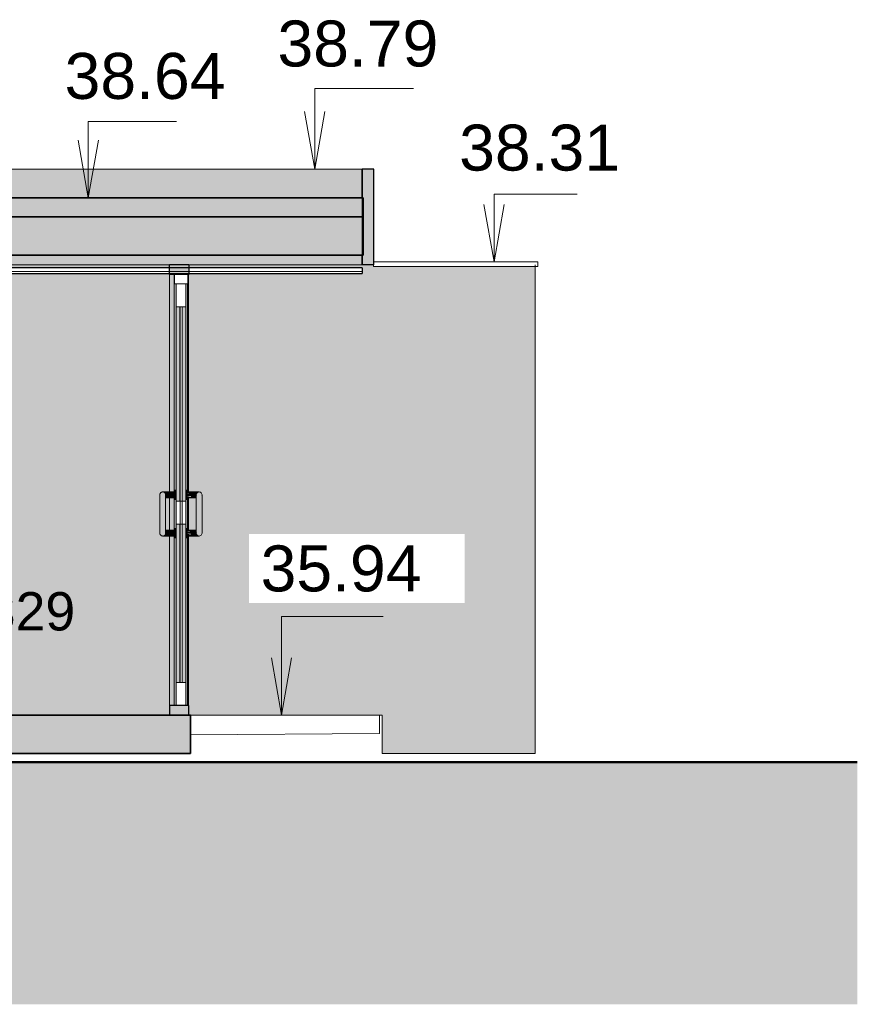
# Model space of a CAD drawing. Header units: millimetres. Extents: x -48837 to 98707, y -908 to 19261.
# Tile 123 of 143: x 3797 to 8165, y -615 to 4522. Entities that reach past the tile are written whole.
import ezdxf

# ---------------------------------------------------------------- set-up
doc = ezdxf.new("R2010")
doc.units = ezdxf.units.MM
for name, color, linetype, lineweight in [('A-AREA-IDEN', 2, 'Continuous', 9), ('A-CLNG', 13, 'Continuous', 9), ('A-DETL-GENF', 92, 'Continuous', 9), ('A-DETL-WIDE', 214, 'Continuous', 50), ('A-DOOR', 31, 'Continuous', 9), ('A-DOOR-FRAM', 31, 'Continuous', 9), ('A-DOOR-GLAZ', 31, 'Continuous', 9), ('A-FLOR', 192, 'Continuous', 9), ('A-FLOR-PATT', 8, 'Continuous', 35), ('A-GENM', 13, 'Continuous', 9), ('A-GLAZ-CWMG', 51, 'Continuous', 9), ('A-WALL', 113, 'Continuous', 9), ('A-WALL-PATT', 111, 'Continuous', 9), ('G-ANNO-DIMS', 111, 'Continuous', 9), ('I-WALL', 2, 'Continuous', 9)]:
    doc.layers.add(name, color=color, linetype=linetype, lineweight=lineweight)
doc.styles.add('Arial', font='arial.ttf', dxfattribs={"height": 240})
doc.styles.add('Arial_1', font='arial.ttf', dxfattribs={"height": 200})

# ---------------------------------------------------------------- blocks, each defined once
blk = doc.blocks.new('Simple vitrée - Simple vitrée-1376274-Coupe 1')
at = {"layer": 'A-DOOR'}
h = blk.add_hatch(color=254, dxfattribs=at)
h.paths.add_polyline_path([(4612.7, 2010.9), (4632.7, 2010.9), (4632.7, 3023.3), (4612.7, 3023.3), (4612.7, 2025)])
h.paths.add_polyline_path([(4662.7, 2010.9), (4662.7, 3023.3), (4643.3, 3023.3), (4643.3, 2010.9)])
for points in [[(4542.7, 1828.3), (4550.2, 1830.3), (4555.7, 1835.8), (4557.2, 1839.4), (4556.3, 1842.7), (4557.5, 1843.1), (4557.7, 1866.7), (4557.5, 2044.3), (4555.8, 2049.9), (4554.2, 2052.7), (4550.2, 2056.3), (4542.7, 2058.3), (4535.2, 2056.3), (4533.8, 2053.7), (4531.9, 2053.7), (4529.3, 2049.1), (4528.1, 2042.4), (4527.8, 1893.3), (4527.9, 1842.3), (4529.3, 1838.5), (4529.7, 1835.8), (4535.2, 1830.3), (4540.8, 1828.5)], [(4564.7, 2043.3), (4582.6, 2043.3), (4582.6, 2058.3), (4556.9, 2057.5), (4555.9, 2056.4), (4552, 2056), (4555.4, 2052.9), (4557.3, 2047.1), (4558.5, 2045.8), (4558.8, 2043.3), (4561, 2043.3)], [(4604.7, 2043.3), (4604.7, 2058.3), (4582.6, 2057.4), (4582.6, 2043.3), (4602.6, 2043.3)], [(4612.6, 2043.3), (4612.7, 2043.3), (4612.6, 2068.3), (4604.6, 2067.5), (4604.7, 2043.3)], [(4670.7, 2043.3), (4670.6, 2068.3), (4662.7, 2067.4), (4662.7, 2043.3)], [(4692.6, 2043.3), (4717.7, 2043.3), (4717.3, 2046.9), (4721.2, 2054), (4721.7, 2055.7), (4722.1, 2056.2), (4722.1, 2057.2), (4705.9, 2057.5), (4702.6, 2058.3), (4692.6, 2057.8), (4692.6, 2045.8)], [(4732.7, 1828.3), (4740.2, 1830.3), (4745.7, 1835.8), (4747.2, 1839.4), (4746.3, 1842.7), (4747.5, 1843.1), (4747.7, 1866.7), (4747.5, 2044.3), (4746.1, 2048.1), (4744.2, 2052.7), (4740.2, 2056.3), (4732.7, 2058.3), (4725.2, 2056.3), (4723.8, 2053.7), (4721.9, 2053.7), (4719.3, 2049.1), (4718.1, 2042.4), (4717.8, 1893.3), (4717.9, 1842.3), (4719.5, 1836.8), (4719.9, 1835.5), (4725.2, 1830.3), (4730.8, 1828.5)], [(4604.6, 2018.3), (4612.6, 2019.2), (4612.7, 2043.3), (4604.7, 2043.3), (4604.6, 2019.2)], [(4670.6, 2018.3), (4670.7, 2043.3), (4662.7, 2043.3), (4662.7, 2018.3)], [(4692.6, 2028.3), (4717.7, 2029.5), (4716.8, 2043.3), (4692.6, 2043.3), (4692.6, 2028.8)], [(4564.7, 1843.3), (4582.6, 1843.3), (4582.6, 1858.3), (4557.7, 1857.1), (4558.8, 1843.3), (4561, 1843.3)], [(4604.7, 1843.3), (4604.7, 1858.3), (4582.6, 1857.4), (4582.6, 1843.3), (4602.6, 1843.3)], [(4612.7, 1843.3), (4612.6, 1868.3), (4604.6, 1867.5), (4604.7, 1843.3)], [(4670.7, 1843.3), (4670.6, 1868.3), (4662.7, 1867.5), (4662.7, 1843.3)], [(4612.6, 1818.3), (4612.6, 1843.3), (4604.7, 1843.3), (4604.6, 1818.3)], [(4612.6, 1785), (4612.6, 1785), (4612.6, 1821.7)], [(4662.7, 1818.3), (4670.6, 1819.2), (4670.7, 1843.3), (4662.7, 1843.3), (4662.7, 1818.3)], [(4692.6, 1828.3), (4718.4, 1829.1), (4719.7, 1830.1), (4723.6, 1830.3), (4719.9, 1833.7), (4718.2, 1839.4), (4716.8, 1840.8), (4716.6, 1843.3), (4692.6, 1843.3), (4692.6, 1828.8)]]:
    blk.add_hatch(color=254, dxfattribs=at).paths.add_polyline_path(points)
h = blk.add_hatch(color=254, dxfattribs=at)
h.paths.add_polyline_path([(4692.6, 2050.8), (4692.6, 2058.3), (4670.7, 2057.3), (4670.7, 2050.8), (4692.6, 2050.8)])
h.paths.add_polyline_path([(4670.7, 2043.3), (4692.6, 2043.3), (4692.6, 2050.8), (4670.7, 2049.8), (4670.7, 2045.8)])
h = blk.add_hatch(color=254, dxfattribs=at)
h.paths.add_polyline_path([(4747.2, 1839.4), (4747.2, 1843), (4746.2, 1842.7), (4746.7, 1841)])
h.paths.add_polyline_path([(4718.1, 2040), (4719, 2047.7), (4718.1, 2040.1)])
h.paths.add_polyline_path([(4747.4, 2042.2), (4747.5, 2044.7), (4747.4, 2042.7)])
h.paths.add_polyline_path([(4723.8, 2053.7), (4723.8, 2055.2), (4722.1, 2053.9)])
h = blk.add_hatch(color=254, dxfattribs=at)
h.paths.add_polyline_path([(4556.9, 1840.4), (4557.2, 1843), (4556.5, 1841.7)])
h.paths.add_polyline_path([(4528.1, 2040), (4529.2, 2048.5), (4528.1, 2040.1)])
h.paths.add_polyline_path([(4557.3, 2040.5), (4557.2, 2047.2), (4557.5, 2044.3), (4557.4, 2043)])
h = blk.add_hatch(color=254, dxfattribs=at)
h.paths.add_polyline_path([(4582.6, 2035.8), (4582.6, 2035.8), (4576.3, 2035.8)])
h.paths.add_polyline_path([(4562.1, 2028.4), (4582.6, 2028.8), (4582.6, 2043.3), (4557.7, 2043.3), (4558, 2039.4), (4557.7, 2036.6), (4557.7, 2028.8), (4563.6, 2028.5)])
h = blk.add_hatch(color=254, dxfattribs=at)
h.paths.add_polyline_path([(4582.6, 2028.3), (4604.7, 2028.8), (4604.7, 2043.3), (4582.6, 2043.3), (4582.6, 2028.4)])
h.paths.add_polyline_path([(4582.6, 2030.3), (4582.6, 2030.3), (4602.6, 2031.9)])
h = blk.add_hatch(color=254, dxfattribs=at)
h.paths.add_polyline_path([(4692.6, 2030.3), (4692.6, 2030.3), (4670.7, 2030.3)])
h.paths.add_polyline_path([(4670.7, 2028.3), (4692.6, 2029.2), (4692.6, 2032.7), (4670.7, 2032.7), (4670.7, 2028.4)])
h.paths.add_polyline_path([(4670.7, 2032.7), (4692.6, 2033.6), (4692.6, 2035.8), (4692.6, 2035.8), (4670.7, 2035.8), (4670.7, 2033.5)])
h.paths.add_polyline_path([(4670.7, 2035.8), (4692.6, 2036.8), (4692.6, 2043.3), (4670.7, 2043.3), (4670.7, 2036.8)])
h = blk.add_hatch(color=254, dxfattribs=at)
h.paths.add_polyline_path([(4612.7, 1063.3), (4632.7, 1063.3), (4632.7, 1890.9), (4612.7, 1890.9), (4612.7, 1305)])
h.paths.add_polyline_path([(4662.7, 1063.3), (4662.7, 1890.9), (4643.3, 1890.9), (4643.3, 1063.3)])
h = blk.add_hatch(color=254, dxfattribs=at)
h.paths.add_polyline_path([(4692.6, 1853.9), (4692.6, 1858.3), (4670.7, 1857.1), (4670.7, 1853.9), (4692.6, 1853.9)])
h.paths.add_polyline_path([(4688, 1843.3), (4692.6, 1843.3), (4692.6, 1853.9), (4670.7, 1852.9), (4670.7, 1843.3)])
h = blk.add_hatch(color=254, dxfattribs=at)
h.paths.add_polyline_path([(4713.9, 1843.3), (4717.7, 1843.3), (4717.4, 1847.2), (4717.7, 1850.8), (4717.7, 1857.8), (4705.9, 1858.3), (4692.6, 1857.8), (4692.6, 1843.3), (4710.9, 1843.3)])
h.paths.add_polyline_path([(4692.6, 1853.9), (4692.6, 1853.9), (4697.9, 1853.3)])
h = blk.add_hatch(color=254, dxfattribs=at)
h.paths.add_polyline_path([(4582.6, 1835.8), (4582.6, 1835.8), (4576.3, 1835.8)])
h.paths.add_polyline_path([(4562.1, 1828.4), (4582.6, 1828.8), (4582.6, 1843.3), (4557.7, 1843.3), (4558.1, 1839.7), (4554.3, 1832.6), (4553.3, 1830.9), (4552.8, 1830.3), (4553.3, 1829.4), (4569.4, 1829.1), (4563.6, 1828.5)])
h = blk.add_hatch(color=254, dxfattribs=at)
h.paths.add_polyline_path([(4582.6, 1828.3), (4604.7, 1828.8), (4604.7, 1843.3), (4582.6, 1843.3), (4582.6, 1828.4)])
h.paths.add_polyline_path([(4582.6, 1830.3), (4582.6, 1830.3), (4602.6, 1831.9)])
h = blk.add_hatch(color=254, dxfattribs=at)
h.paths.add_polyline_path([(4692.6, 1830.3), (4692.6, 1830.3), (4670.7, 1830.3)])
h.paths.add_polyline_path([(4692.6, 1832.7), (4692.6, 1832.7), (4673.6, 1832.7)])
h.paths.add_polyline_path([(4692.6, 1828.3), (4692.6, 1835.8), (4670.7, 1835), (4670.7, 1828.3), (4672.7, 1828.3)])
h.paths.add_polyline_path([(4670.7, 1835.8), (4692.6, 1836.8), (4692.6, 1843.3), (4670.7, 1842.3), (4670.7, 1836.8)])
at = {"layer": 'A-DOOR-FRAM'}
h = blk.add_hatch(color=254, dxfattribs=at)
h.paths.add_polyline_path([(4612.6, 943.3), (4612.6, 1818.3), (4604.6, 1819.2), (4604.6, 1828.3), (4602.6, 1828.3), (4602.6, 943.3)])
h.paths.add_polyline_path([(4663.3, 943.3), (4672.6, 943.3), (4672.6, 1828.3), (4670.7, 1828.3), (4670.6, 1818.3), (4662.7, 1818.3), (4663.3, 1063.3)])
h.paths.add_polyline_path([(4602.6, 1858.3), (4604.7, 1858.3), (4604.6, 1868.3), (4612.6, 1868.3), (4612.6, 2018.3), (4604.6, 2019.2), (4604.6, 2028.3), (4602.6, 2028.3), (4602.6, 1858.3)])
h.paths.add_polyline_path([(4670.7, 1858.3), (4672.6, 1858.3), (4672.6, 2028.3), (4670.7, 2028.3), (4670.6, 2018.3), (4662.7, 2018.3), (4663.3, 1868.3), (4670.6, 1867.5), (4670.7, 1861)])
h.paths.add_polyline_path([(4670.7, 2058.3), (4672.6, 2058.3), (4672.6, 3143.3), (4663.3, 3143.3), (4662.7, 2068.3), (4670.6, 2067.5), (4670.7, 2061)])
h.paths.add_polyline_path([(4602.6, 2058.3), (4604.7, 2058.3), (4604.7, 2068.3), (4612.6, 2068.3), (4612.6, 3143.3), (4602.6, 3143.3), (4602.6, 2058.3)])
h = blk.add_hatch(color=254, dxfattribs=at)
h.paths.add_polyline_path([(4632.7, 1063.3), (4633.3, 1063.3), (4632.7, 1305)])
h.paths.add_polyline_path([(4632.7, 2010.9), (4633.3, 2010.9), (4632.7, 2025)])
blk.add_hatch(color=254, dxfattribs=at).paths.add_polyline_path([(4602.5, 943.3), (4602.6, 943.3), (4602.5, 1305)])
at = {"layer": 'A-DOOR'}
for p, q in [((4612.6, 3143.3), (4612.6, 2068.3)), ((4612.7, 2010.9), (4612.7, 3023.3)), ((4612.7, 3023.3), (4613.3, 3023.3)), ((4662.7, 3023.3), (4662.7, 2010.9)), ((4604.7, 2058.3), (4582.6, 2058.3)), ((4612.6, 2068.3), (4604.6, 2068.3)), ((4670.6, 2068.3), (4662.7, 2068.3)), ((4692.6, 2058.3), (4670.7, 2058.3)), ((4582.6, 2028.3), (4604.7, 2028.3)), ((4604.6, 2018.3), (4612.6, 2018.3)), ((4612.6, 2018.3), (4612.6, 1868.3)), ((4613.3, 2010.9), (4612.7, 2010.9)), ((4662.7, 2018.3), (4670.6, 2018.3)), ((4670.7, 2028.3), (4692.6, 2028.3)), ((4604.7, 1858.3), (4582.6, 1858.3)), ((4612.6, 1868.3), (4604.6, 1868.3)), ((4612.7, 1063.3), (4612.7, 1890.9)), ((4612.7, 1890.9), (4613.3, 1890.9)), ((4662.7, 1890.9), (4662.7, 1063.3)), ((4670.6, 1868.3), (4662.7, 1868.3)), ((4692.6, 1858.3), (4670.7, 1858.3)), ((4582.6, 1828.3), (4604.7, 1828.3)), ((4604.6, 1818.3), (4612.6, 1818.3)), ((4612.6, 1818.3), (4612.6, 943.3)), ((4662.7, 1818.3), (4670.6, 1818.3)), ((4670.7, 1828.3), (4692.6, 1828.3)), ((4613.3, 1063.3), (4612.7, 1063.3))]:
    blk.add_line(p, q, dxfattribs=at)
at = {"layer": 'A-DOOR', "lineweight": 18}
for p, q in [((4613.3, 3143.3), (4613.3, 3023.3)), ((4613.3, 3143.3), (4663.3, 3143.3)), ((4663.3, 3143.3), (4663.3, 3023.3)), ((4613.3, 3023.3), (4663.3, 3023.3)), ((4613.3, 1890.9), (4613.3, 2010.9)), ((4613.3, 2010.9), (4663.3, 2010.9)), ((4663.3, 2010.9), (4663.3, 1890.9)), ((4613.3, 1890.9), (4663.3, 1890.9)), ((4613.3, 943.3), (4613.3, 1063.3)), ((4613.3, 1063.3), (4663.3, 1063.3)), ((4663.3, 943.3), (4663.3, 1063.3)), ((4613.3, 943.3), (4663.3, 943.3))]:
    blk.add_line(p, q, dxfattribs=at)
at = {"layer": 'A-DOOR', "flags": 128}
for points in [[(4527.7, 2043.3), (4527.7, 2043.9), (4527.7, 2044.5), (4527.8, 2045.1), (4527.9, 2045.7), (4528, 2046.3), (4528.1, 2046.9), (4528.3, 2047.5), (4528.4, 2048), (4528.6, 2048.6), (4528.9, 2049.1), (4529.1, 2049.7), (4529.4, 2050.2), (4529.7, 2050.8), (4530, 2051.3), (4530.3, 2051.8), (4530.6, 2052.3), (4531, 2052.7), (4531.4, 2053.2), (4531.8, 2053.6), (4532.2, 2054.1), (4532.7, 2054.5), (4533.1, 2054.9), (4533.6, 2055.2), (4534.1, 2055.6), (4534.6, 2055.9), (4535.1, 2056.2), (4535.6, 2056.5), (4536.1, 2056.8), (4536.7, 2057.1), (4537.2, 2057.3), (4537.8, 2057.5), (4538.4, 2057.7), (4539, 2057.8), (4539.5, 2058), (4540.1, 2058.1), (4540.7, 2058.2), (4541.3, 2058.2), (4541.9, 2058.3), (4542.5, 2058.3), (4542.7, 2058.3)], [(4542.7, 2058.3), (4542.7, 2058.3), (4542.8, 2058.3), (4543, 2058.3), (4543.2, 2058.3), (4543.5, 2058.3), (4543.8, 2058.3), (4544.2, 2058.3), (4544.7, 2058.3), (4545.2, 2058.3), (4545.8, 2058.3), (4546.5, 2058.3), (4547.2, 2058.3), (4548, 2058.3), (4548.8, 2058.3), (4549.7, 2058.3), (4550.6, 2058.3), (4551.6, 2058.3), (4552.6, 2058.3), (4553.7, 2058.3), (4554.8, 2058.3), (4556, 2058.3), (4557.2, 2058.3), (4558.4, 2058.3), (4559.7, 2058.3), (4561.1, 2058.3), (4562.4, 2058.3), (4563.8, 2058.3), (4565.2, 2058.3), (4566.7, 2058.3), (4568.2, 2058.3), (4569.7, 2058.3), (4571.2, 2058.3), (4572.7, 2058.3), (4574.3, 2058.3), (4575.9, 2058.3), (4577.5, 2058.3), (4579, 2058.3), (4580.6, 2058.3), (4582.2, 2058.3), (4582.6, 2058.3)], [(4692.6, 2058.3), (4694.2, 2058.3), (4695.8, 2058.3), (4697.4, 2058.3), (4699, 2058.3), (4700.6, 2058.3), (4702.1, 2058.3), (4703.7, 2058.3), (4705.2, 2058.3), (4706.7, 2058.3), (4708.2, 2058.3), (4709.7, 2058.3), (4711.1, 2058.3), (4712.5, 2058.3), (4713.9, 2058.3), (4715.2, 2058.3), (4716.5, 2058.3), (4717.8, 2058.3), (4719, 2058.3), (4720.2, 2058.3), (4721.3, 2058.3), (4722.4, 2058.3), (4723.5, 2058.3), (4724.5, 2058.3), (4725.4, 2058.3), (4726.3, 2058.3), (4727.2, 2058.3), (4727.9, 2058.3), (4728.7, 2058.3), (4729.3, 2058.3), (4729.9, 2058.3), (4730.5, 2058.3), (4731, 2058.3), (4731.4, 2058.3), (4731.8, 2058.3), (4732.1, 2058.3), (4732.3, 2058.3), (4732.5, 2058.3), (4732.6, 2058.3), (4732.7, 2058.3), (4732.7, 2058.3)], [(4527.7, 2043.3), (4527.7, 2043.2), (4527.7, 2043), (4527.7, 2042.6), (4527.7, 2042), (4527.7, 2041.3), (4527.7, 2040.4), (4527.7, 2039.4), (4527.7, 2038.2), (4527.7, 2036.9), (4527.7, 2035.4), (4527.7, 2033.8), (4527.7, 2032), (4527.7, 2030.1), (4527.7, 2028), (4527.7, 2025.8), (4527.7, 2023.5), (4527.7, 2021.1), (4527.7, 2018.5), (4527.7, 2015.8), (4527.7, 2013), (4527.7, 2010.1), (4527.7, 2007), (4527.8, 2003.9), (4527.8, 2000.7), (4527.8, 1997.3), (4527.8, 1993.9), (4527.8, 1990.4), (4527.8, 1986.9), (4527.8, 1983.2), (4527.8, 1979.5), (4527.8, 1975.8), (4527.8, 1972), (4527.8, 1968.1), (4527.8, 1964.2), (4527.8, 1960.3), (4527.8, 1956.4), (4527.8, 1952.4), (4527.8, 1948.4), (4527.8, 1944.4), (4527.8, 1940.4), (4527.8, 1936.4), (4527.8, 1932.4), (4527.8, 1928.4), (4527.8, 1924.5), (4527.8, 1920.6), (4527.8, 1916.7), (4527.8, 1912.9), (4527.8, 1909.1), (4527.8, 1905.4), (4527.8, 1901.7), (4527.8, 1898.1), (4527.8, 1894.6), (4527.8, 1891.1), (4527.8, 1887.7), (4527.8, 1884.5), (4527.7, 1881.3), (4527.7, 1878.2), (4527.7, 1875.2), (4527.7, 1872.3), (4527.7, 1869.6), (4527.7, 1866.9), (4527.7, 1864.4), (4527.7, 1862), (4527.7, 1859.7), (4527.7, 1857.6), (4527.7, 1855.6), (4527.7, 1853.8), (4527.7, 1852.1), (4527.7, 1850.5), (4527.7, 1849.1), (4527.7, 1847.8), (4527.7, 1846.7), (4527.7, 1845.8), (4527.7, 1845), (4527.7, 1844.3), (4527.7, 1843.8), (4527.7, 1843.5), (4527.7, 1843.3), (4527.7, 1843.3)], [(4528.3, 2039), (4528.1, 2039.6), (4528, 2040.2), (4527.9, 2040.8), (4527.8, 2041.4), (4527.7, 2041.9), (4527.7, 2042.5), (4527.7, 2043.1), (4527.7, 2043.3)], [(4557.7, 1843.3), (4557.7, 1843.4), (4557.7, 1843.6), (4557.7, 1844), (4557.7, 1844.6), (4557.7, 1845.3), (4557.7, 1846.2), (4557.7, 1847.2), (4557.7, 1848.4), (4557.7, 1849.7), (4557.7, 1851.2), (4557.7, 1852.8), (4557.7, 1854.6), (4557.7, 1856.5), (4557.7, 1858.6), (4557.7, 1860.8), (4557.7, 1863.1), (4557.7, 1865.6), (4557.7, 1868.1), (4557.7, 1870.8), (4557.7, 1873.6), (4557.7, 1876.6), (4557.7, 1879.6), (4557.8, 1882.7), (4557.8, 1886), (4557.8, 1889.3), (4557.8, 1892.7), (4557.8, 1896.2), (4557.8, 1899.7), (4557.8, 1903.4), (4557.8, 1907.1), (4557.8, 1910.8), (4557.8, 1914.6), (4557.8, 1918.5), (4557.8, 1922.4), (4557.8, 1926.3), (4557.8, 1930.3), (4557.8, 1934.2), (4557.8, 1938.2), (4557.8, 1942.2), (4557.8, 1946.2), (4557.8, 1950.2), (4557.8, 1954.2), (4557.8, 1958.2), (4557.8, 1962.1), (4557.8, 1966), (4557.8, 1969.9), (4557.8, 1973.7), (4557.8, 1977.5), (4557.8, 1981.3), (4557.8, 1984.9), (4557.8, 1988.5), (4557.8, 1992.1), (4557.8, 1995.5), (4557.8, 1998.9), (4557.8, 2002.2), (4557.7, 2005.3), (4557.7, 2008.4), (4557.7, 2011.4), (4557.7, 2014.3), (4557.7, 2017), (4557.7, 2019.7), (4557.7, 2022.2), (4557.7, 2024.6), (4557.7, 2026.9), (4557.7, 2029), (4557.7, 2031), (4557.7, 2032.8), (4557.7, 2034.6), (4557.7, 2036.1), (4557.7, 2037.5), (4557.7, 2038.8), (4557.7, 2039.9), (4557.7, 2040.9), (4557.7, 2041.7), (4557.7, 2042.3), (4557.7, 2042.8), (4557.7, 2043.1), (4557.7, 2043.3), (4557.7, 2043.3)], [(4582.6, 2028.3), (4581, 2028.3), (4579.4, 2028.3), (4577.8, 2028.3), (4576.3, 2028.3), (4574.7, 2028.3), (4573.1, 2028.3), (4571.6, 2028.3), (4570.1, 2028.3), (4568.5, 2028.3), (4567.1, 2028.3), (4565.6, 2028.3), (4564.2, 2028.3), (4562.8, 2028.3), (4561.4, 2028.3), (4560.1, 2028.3), (4558.8, 2028.3)], [(4716.9, 2028.3), (4715.6, 2028.3), (4714.3, 2028.3), (4712.9, 2028.3), (4711.5, 2028.3), (4710.1, 2028.3), (4708.6, 2028.3), (4707.1, 2028.3), (4705.6, 2028.3), (4704.1, 2028.3), (4702.6, 2028.3), (4701, 2028.3), (4699.4, 2028.3), (4697.9, 2028.3), (4696.3, 2028.3), (4694.7, 2028.3), (4693.1, 2028.3), (4692.6, 2028.3)], [(4717.7, 2043.3), (4717.7, 2043.2), (4717.7, 2043), (4717.7, 2042.6), (4717.7, 2042), (4717.7, 2041.3), (4717.7, 2040.4), (4717.7, 2039.4), (4717.7, 2038.2), (4717.7, 2036.9), (4717.7, 2035.4), (4717.7, 2033.8), (4717.7, 2032), (4717.7, 2030.1), (4717.7, 2028), (4717.7, 2025.8), (4717.7, 2023.5), (4717.7, 2021.1), (4717.7, 2018.5), (4717.7, 2015.8), (4717.7, 2013), (4717.7, 2010.1), (4717.7, 2007), (4717.8, 2003.9), (4717.8, 2000.7), (4717.8, 1997.3), (4717.8, 1993.9), (4717.8, 1990.4), (4717.8, 1986.9), (4717.8, 1983.2), (4717.8, 1979.5), (4717.8, 1975.8), (4717.8, 1972), (4717.8, 1968.1), (4717.8, 1964.2), (4717.8, 1960.3), (4717.8, 1956.4), (4717.8, 1952.4), (4717.8, 1948.4), (4717.8, 1944.4), (4717.8, 1940.4), (4717.8, 1936.4), (4717.8, 1932.4), (4717.8, 1928.4), (4717.8, 1924.5), (4717.8, 1920.6), (4717.8, 1916.7), (4717.8, 1912.9), (4717.8, 1909.1), (4717.8, 1905.4), (4717.8, 1901.7), (4717.8, 1898.1), (4717.8, 1894.6), (4717.8, 1891.1), (4717.8, 1887.7), (4717.8, 1884.5), (4717.7, 1881.3), (4717.7, 1878.2), (4717.7, 1875.2), (4717.7, 1872.3), (4717.7, 1869.6), (4717.7, 1866.9), (4717.7, 1864.4), (4717.7, 1862), (4717.7, 1859.7), (4717.7, 1857.6), (4717.7, 1855.6), (4717.7, 1853.8), (4717.7, 1852.1), (4717.7, 1850.5), (4717.7, 1849.1), (4717.7, 1847.8), (4717.7, 1846.7), (4717.7, 1845.8), (4717.7, 1845), (4717.7, 1844.3), (4717.7, 1843.8), (4717.7, 1843.5), (4717.7, 1843.3), (4717.7, 1843.3)], [(4747.7, 1843.3), (4747.7, 1843.4), (4747.7, 1843.6), (4747.7, 1844), (4747.7, 1844.6), (4747.7, 1845.3), (4747.7, 1846.2), (4747.7, 1847.2), (4747.7, 1848.4), (4747.7, 1849.7), (4747.7, 1851.2), (4747.7, 1852.8), (4747.7, 1854.6), (4747.7, 1856.5), (4747.7, 1858.6), (4747.7, 1860.8), (4747.7, 1863.1), (4747.7, 1865.6), (4747.7, 1868.1), (4747.7, 1870.8), (4747.7, 1873.6), (4747.7, 1876.6), (4747.7, 1879.6), (4747.8, 1882.7), (4747.8, 1886), (4747.8, 1889.3), (4747.8, 1892.7), (4747.8, 1896.2), (4747.8, 1899.7), (4747.8, 1903.4), (4747.8, 1907.1), (4747.8, 1910.8), (4747.8, 1914.6), (4747.8, 1918.5), (4747.8, 1922.4), (4747.8, 1926.3), (4747.8, 1930.3), (4747.8, 1934.2), (4747.8, 1938.2), (4747.8, 1942.2), (4747.8, 1946.2), (4747.8, 1950.2), (4747.8, 1954.2), (4747.8, 1958.2), (4747.8, 1962.1), (4747.8, 1966), (4747.8, 1969.9), (4747.8, 1973.7), (4747.8, 1977.5), (4747.8, 1981.3), (4747.8, 1984.9), (4747.8, 1988.5), (4747.8, 1992.1), (4747.8, 1995.5), (4747.8, 1998.9), (4747.8, 2002.2), (4747.7, 2005.3), (4747.7, 2008.4), (4747.7, 2011.4), (4747.7, 2014.3), (4747.7, 2017), (4747.7, 2019.7), (4747.7, 2022.2), (4747.7, 2024.6), (4747.7, 2026.9), (4747.7, 2029), (4747.7, 2031), (4747.7, 2032.8), (4747.7, 2034.6), (4747.7, 2036.1), (4747.7, 2037.5), (4747.7, 2038.8), (4747.7, 2039.9), (4747.7, 2040.9), (4747.7, 2041.7), (4747.7, 2042.3), (4747.7, 2042.8), (4747.7, 2043.1), (4747.7, 2043.3), (4747.7, 2043.3)], [(4558.4, 1858.3), (4559.7, 1858.3), (4561.1, 1858.3), (4562.4, 1858.3), (4563.8, 1858.3), (4565.2, 1858.3), (4566.7, 1858.3), (4568.2, 1858.3), (4569.7, 1858.3), (4571.2, 1858.3), (4572.7, 1858.3), (4574.3, 1858.3), (4575.9, 1858.3), (4577.5, 1858.3), (4579, 1858.3), (4580.6, 1858.3), (4582.2, 1858.3), (4582.6, 1858.3)], [(4692.6, 1858.3), (4694.2, 1858.3), (4695.8, 1858.3), (4697.4, 1858.3), (4699, 1858.3), (4700.6, 1858.3), (4702.1, 1858.3), (4703.7, 1858.3), (4705.2, 1858.3), (4706.7, 1858.3), (4708.2, 1858.3), (4709.7, 1858.3), (4711.1, 1858.3), (4712.5, 1858.3), (4713.9, 1858.3), (4715.2, 1858.3), (4716.5, 1858.3), (4717.7, 1858.3)], [(4527.7, 1843.3), (4527.7, 1843.9), (4527.7, 1844.5), (4527.8, 1845.1), (4527.9, 1845.7), (4528, 1846.3), (4528.1, 1846.9)], [(4542.7, 1828.3), (4542.1, 1828.3), (4541.5, 1828.4), (4540.9, 1828.4), (4540.3, 1828.5), (4539.7, 1828.6), (4539.1, 1828.7), (4538.5, 1828.9), (4538, 1829.1), (4537.4, 1829.3), (4536.8, 1829.5), (4536.3, 1829.7), (4535.7, 1830), (4535.2, 1830.3), (4534.7, 1830.6), (4534.2, 1830.9), (4533.7, 1831.3), (4533.2, 1831.6), (4532.8, 1832), (4532.3, 1832.4), (4531.9, 1832.9), (4531.5, 1833.3), (4531.1, 1833.8), (4530.7, 1834.2), (4530.4, 1834.7), (4530.1, 1835.2), (4529.7, 1835.7), (4529.4, 1836.2), (4529.2, 1836.8), (4528.9, 1837.3), (4528.7, 1837.9), (4528.5, 1838.4), (4528.3, 1839), (4528.1, 1839.6), (4528, 1840.2), (4527.9, 1840.8), (4527.8, 1841.4), (4527.7, 1841.9), (4527.7, 1842.5), (4527.7, 1843.1), (4527.7, 1843.3)], [(4582.6, 1828.3), (4581, 1828.3), (4579.4, 1828.3), (4577.8, 1828.3), (4576.3, 1828.3), (4574.7, 1828.3), (4573.1, 1828.3), (4571.6, 1828.3), (4570.1, 1828.3), (4568.5, 1828.3), (4567.1, 1828.3), (4565.6, 1828.3), (4564.2, 1828.3), (4562.8, 1828.3), (4561.4, 1828.3), (4560.1, 1828.3), (4558.8, 1828.3), (4557.5, 1828.3), (4556.3, 1828.3), (4555.1, 1828.3), (4554, 1828.3), (4552.9, 1828.3), (4551.8, 1828.3), (4550.8, 1828.3), (4549.9, 1828.3), (4549, 1828.3), (4548.2, 1828.3), (4547.4, 1828.3), (4546.7, 1828.3), (4546, 1828.3), (4545.4, 1828.3), (4544.8, 1828.3), (4544.3, 1828.3), (4543.9, 1828.3), (4543.6, 1828.3), (4543.2, 1828.3), (4543, 1828.3), (4542.8, 1828.3), (4542.7, 1828.3), (4542.7, 1828.3)], [(4732.7, 1828.3), (4732.6, 1828.3), (4732.5, 1828.3), (4732.4, 1828.3), (4732.2, 1828.3), (4731.9, 1828.3), (4731.5, 1828.3), (4731.1, 1828.3), (4730.6, 1828.3), (4730.1, 1828.3), (4729.5, 1828.3), (4728.8, 1828.3), (4728.1, 1828.3), (4727.4, 1828.3), (4726.5, 1828.3), (4725.7, 1828.3), (4724.7, 1828.3), (4723.8, 1828.3), (4722.7, 1828.3), (4721.6, 1828.3), (4720.5, 1828.3), (4719.3, 1828.3), (4718.1, 1828.3), (4716.9, 1828.3), (4715.6, 1828.3), (4714.3, 1828.3), (4712.9, 1828.3), (4711.5, 1828.3), (4710.1, 1828.3), (4708.6, 1828.3), (4707.1, 1828.3), (4705.6, 1828.3), (4704.1, 1828.3), (4702.6, 1828.3), (4701, 1828.3), (4699.4, 1828.3), (4697.9, 1828.3), (4696.3, 1828.3), (4694.7, 1828.3), (4693.1, 1828.3), (4692.6, 1828.3)]]:
    blk.add_lwpolyline(points, dxfattribs=at)
at = {"layer": 'A-DOOR'}
for centre, major_axis, ratio, start_param, end_param in [((4542.7, 2043.3), (0, 15), 1, 6.021386, 7.853982), ((4542.7, 2043.3), (0, 15), 1, 6.021386, 7.853982), ((4542.7, 2043.3), (0, 15), 1, 4.712389, 5.995216), ((4542.7, 2043.3), (0, 15), 1, 4.712389, 5.995216), ((4582.6, 2043.3), (0, 15), 0.000958, 4.712389, 6.283185), ((4582.6, 2043.3), (0, 15), 0.000958, 4.712389, 6.283185), ((4604.6, 2043.3), (0, 25), 0.000958, 4.712389, 6.283185), ((4612.6, 2043.3), (0, 25), 0.000958, 4.712389, 6.283185), ((4670.6, 2043.3), (0, 25), 0.000958, 4.712389, 6.283185), ((4692.6, 2043.3), (0, 15), 0.000958, 4.712389, 6.283185), ((4692.6, 2043.3), (0, 15), 0.000958, 4.712389, 6.283185), ((4732.7, 2043.3), (0, 15), 1, 4.712389, 7.853982), ((4732.7, 2043.3), (0, 15), 1, 4.712389, 7.853982), ((4542.7, 2043.3), (0, 15), 1, 1.570796, 1.79264), ((4542.7, 2043.3), (0, 15), 1, 1.570796, 1.79264), ((4542.7, 2043.3), (0, 15), 1, 4.521273, 4.712389), ((4542.7, 2043.3), (0, 15), 1, 4.521273, 4.712389), ((4582.6, 2043.3), (0, 15), 0.000958, 3.141593, 4.712389), ((4582.6, 2043.3), (0, 15), 0.000958, 3.141593, 4.712389), ((4604.6, 2043.3), (0, 25), 0.000958, 3.141593, 4.712389), ((4612.6, 2043.3), (0, 25), 0.000958, 3.141593, 4.18879), ((4662.6, 2043.3), (0, 25), 0.000958, 4.18879, 4.712389), ((4670.6, 2043.3), (0, 25), 0.000958, 3.141593, 4.712389), ((4692.6, 2043.3), (0, 15), 0.000958, 3.141593, 4.712389), ((4692.6, 2043.3), (0, 15), 0.000958, 3.141593, 4.712389), ((4732.7, 2043.3), (0, 15), 1, 1.570796, 1.79264), ((4732.7, 2043.3), (0, 15), 1, 1.570796, 1.79264), ((4732.7, 2043.3), (0, 15), 1, 4.521273, 4.712389), ((4732.7, 2043.3), (0, 15), 1, 4.521273, 4.712389), ((4582.6, 1843.3), (0, 15), 0.000958, 4.712389, 6.283185), ((4582.6, 1843.3), (0, 15), 0.000958, 4.712389, 6.283185), ((4604.6, 1843.3), (0, 25), 0.000958, 5.766629, 6.283185), ((4604.6, 1843.3), (0, 25), 0.000958, 4.712389, 5.759587), ((4612.6, 1843.3), (0, 25), 0.000958, 5.766629, 6.283185), ((4612.6, 1843.3), (0, 25), 0.000958, 4.974188, 5.759587), ((4670.6, 1843.3), (0, 25), 0.000958, 5.766629, 6.283185), ((4670.6, 1843.3), (0, 25), 0.000958, 4.712389, 5.759587), ((4692.6, 1843.3), (0, 15), 0.000958, 4.712389, 6.283185), ((4692.6, 1843.3), (0, 15), 0.000958, 4.712389, 6.283185), ((4542.7, 1843.3), (0, 15), 1, 1.310373, 1.570796), ((4542.7, 1843.3), (0, 15), 1, 1.310373, 1.570796), ((4542.7, 1843.3), (0, 15), 1, 1.570796, 4.712389), ((4542.7, 1843.3), (0, 15), 1, 1.570796, 4.712389), ((4542.7, 1843.3), (0, 15), 1, 4.712389, 4.841154), ((4542.7, 1843.3), (0, 15), 1, 4.712389, 4.841154), ((4582.6, 1843.3), (0, 15), 0.000958, 3.141593, 4.712389), ((4582.6, 1843.3), (0, 15), 0.000958, 3.141593, 4.712389), ((4604.6, 1843.3), (0, 25), 0.000958, 3.141593, 4.712389), ((4612.6, 1843.3), (0, 25), 0.000958, 3.141593, 4.712389), ((4670.6, 1843.3), (0, 25), 0.000958, 3.141593, 4.712389), ((4692.6, 1843.3), (0, 15), 0.000958, 3.141593, 4.712389), ((4692.6, 1843.3), (0, 15), 0.000958, 3.141593, 4.712389), ((4732.7, 1843.3), (0, 15), 1, 1.310373, 1.570796), ((4732.7, 1843.3), (0, 15), 1, 1.310373, 1.570796), ((4732.7, 1843.3), (0, 15), 1, 1.570796, 4.712389), ((4732.7, 1843.3), (0, 15), 1, 1.570796, 4.712389), ((4732.7, 1843.3), (0, 15), 1, 4.712389, 4.841154), ((4732.7, 1843.3), (0, 15), 1, 4.712389, 4.841154)]:
    blk.add_ellipse(centre, major_axis=major_axis, ratio=ratio, start_param=start_param, end_param=end_param, dxfattribs=at)
at = {"layer": 'A-DOOR-FRAM'}
for p, q in [((4602.5, 3193.3), (4602.5, 3143.3)), ((4602.6, 2058.1), (4602.6, 3143.3)), ((4602.6, 3143.3), (4603.3, 3143.3)), ((4672.6, 3143.3), (4672.6, 2058.3)), ((4602.6, 1858.1), (4602.6, 2028.3)), ((4672.6, 2028.5), (4672.6, 1858.1)), ((4602.6, 943.3), (4602.6, 1828.3)), ((4672.6, 1828.3), (4672.6, 943.3))]:
    blk.add_line(p, q, dxfattribs=at)
at = {"layer": 'A-DOOR-FRAM', "lineweight": 18}
for p, q in [((4603.3, 3143.3), (4603.3, 3193.3)), ((4673.3, 3193.3), (4603.3, 3193.3)), ((4673.3, 3193.3), (4673.3, 3143.3)), ((4603.3, 3143.3), (4673.3, 3143.3))]:
    blk.add_line(p, q, dxfattribs=at)
at = {"layer": 'A-DOOR-GLAZ'}
for p, q in [((4632.7, 3023.3), (4632.7, 2010.9)), ((4632.7, 1890.9), (4632.7, 1063.3))]:
    blk.add_line(p, q, dxfattribs=at)
at = {"layer": 'A-DOOR-GLAZ', "lineweight": 18}
for p, q in [((4633.3, 1063.3), (4633.3, 3023.3)), ((4633.3, 3023.3), (4643.3, 3023.3)), ((4643.3, 3023.3), (4643.3, 1063.3)), ((4633.3, 1063.3), (4643.3, 1063.3))]:
    blk.add_line(p, q, dxfattribs=at)
blk = doc.blocks.new('Meneau rectangulaire - 50 x 100mm-1122229-Coupe 1')
at = {"layer": 'A-GLAZ-CWMG'}
for color, points in [(256, [(4577.5, 893.3), (4578.3, 893.3), (4577.5, 943.3)]), (7, [(4678.3, 893.3), (4678.3, 943.3), (4578.3, 943.3), (4578.3, 893.3), (4602.6, 893.3)])]:
    blk.add_hatch(color=color, dxfattribs=at).paths.add_polyline_path(points)
blk.add_line((4577.5, 943.3), (4578.3, 943.3), dxfattribs=at)
at = {"layer": 'A-GLAZ-CWMG', "lineweight": 25}
for p, q in [((4678.3, 943.3), (4578.3, 943.3)), ((4578.3, 943.3), (4578.3, 893.3)), ((4678.3, 893.3), (4678.3, 943.3)), ((4678.3, 893.3), (4578.3, 893.3))]:
    blk.add_line(p, q, dxfattribs=at)
blk = doc.blocks.new('Meneau rectangulaire - 50 x 100mm-1122231-Coupe 1')
at = {"layer": 'A-GLAZ-CWMG', "lineweight": 25}
h = blk.add_hatch(color=256, dxfattribs=at)
h.paths.add_polyline_path([(4577.5, 3193.3), (4578.3, 3193.3), (4577.5, 3198.1)])
h.paths.add_polyline_path([(4577.5, 3228.1), (4578.3, 3228.1), (4577.5, 3243.3)])
blk.add_hatch(color=250, dxfattribs=at).paths.add_polyline_path([(4602.6, 3193.3), (4678.3, 3193.3), (4678.3, 3243.3), (4578.3, 3243.3), (4578.3, 3193.3)])
at = {"layer": 'A-GLAZ-CWMG'}
for p, q in [((4577.5, 3228.1), (4577.5, 3243.3)), ((4578.3, 3243.3), (4577.5, 3243.3)), ((4577.5, 3193.3), (4577.5, 3198.1)), ((4578.3, 3193.3), (4577.5, 3193.3))]:
    blk.add_line(p, q, dxfattribs=at)
at = {"layer": 'A-GLAZ-CWMG', "lineweight": 25}
for p, q in [((4578.3, 3193.3), (4578.3, 3243.3)), ((4678.3, 3243.3), (4578.3, 3243.3)), ((4678.3, 3243.3), (4678.3, 3193.3)), ((4678.3, 3193.3), (4578.3, 3193.3))]:
    blk.add_line(p, q, dxfattribs=at)
blk = doc.blocks.new('Meneau rectangulaire - 50 x 100mm-1122351-Coupe 1')
at = {"layer": 'A-GLAZ-CWMG'}
h = blk.add_hatch(color=256, dxfattribs=at)
h.paths.add_polyline_path([(4578.3, 943.3), (4602.5, 943.3), (4602.5, 1828.3), (4577.5, 1828.3), (4577.5, 943.3)])
h.paths.add_polyline_path([(4677.5, 943.3), (4677.5, 1828.3), (4672.6, 1828.3), (4672.6, 943.3)])
h.paths.add_polyline_path([(4577.5, 1858.3), (4602.5, 1858.7), (4602.5, 1953.3), (4577.5, 1953.3), (4577.5, 1858.3)])
h.paths.add_polyline_path([(4677.5, 1858.3), (4677.5, 1953.3), (4672.6, 1953.3), (4672.6, 1858.3)])
h = blk.add_hatch(color=256, dxfattribs=at)
h.paths.add_polyline_path([(4577.5, 943.3), (4577.5, 943.3), (4577.5, 1305)])
h.paths.add_polyline_path([(4577.5, 1858.3), (4577.5, 1858.3), (4577.5, 1858.3)])
for p, q in [((4577.5, 1953.3), (4577.5, 1858.3)), ((4677.5, 1953.3), (4677.5, 1858.3)), ((4577.5, 1828.6), (4577.5, 943.3)), ((4677.5, 1828.3), (4677.5, 943.3)), ((4577.5, 943.3), (4577.5, 943.3))]:
    blk.add_line(p, q, dxfattribs=at)
blk = doc.blocks.new('Meneau rectangulaire - 50 x 100mm-1122352-Coupe 1')
at = {"layer": 'A-GLAZ-CWMG'}
h = blk.add_hatch(color=256, dxfattribs=at)
h.paths.add_polyline_path([(4577.5, 1953.3), (4577.5, 1953.3), (4577.5, 2025)])
h.paths.add_polyline_path([(4577.5, 2058.3), (4577.5, 2058.3), (4577.5, 2058.3)])
h.paths.add_polyline_path([(4577.5, 3228.1), (4577.5, 3228.1), (4577.5, 3243.3)])
h = blk.add_hatch(color=256, dxfattribs=at)
h.paths.add_polyline_path([(4577.5, 1953.3), (4602.5, 1953.3), (4602.5, 2028.3), (4577.5, 2028.3), (4577.5, 2025)])
h.paths.add_polyline_path([(4677.5, 1953.3), (4677.5, 2028.3), (4672.6, 2028.3), (4672.6, 1953.3)])
h.paths.add_polyline_path([(4577.5, 2058.3), (4602.5, 2058.7), (4602.5, 3193.3), (4577.5, 3193.3), (4577.5, 2058.3)])
h.paths.add_polyline_path([(4672.6, 2058.3), (4677.5, 2058.3), (4677.5, 3193.3), (4673.3, 3193.3), (4672.6, 2105.1)])
for p, q in [((4577.5, 3243.3), (4577.5, 3228.1)), ((4577.5, 3198.1), (4577.5, 2058.3)), ((4677.5, 3193.3), (4677.5, 2058.3)), ((4577.5, 2028.6), (4577.5, 1953.3)), ((4677.5, 2028.3), (4677.5, 1953.3))]:
    blk.add_line(p, q, dxfattribs=at)
blk = doc.blocks.new('accortère4 - accortère-1436789-Coupe 1')
at = {"layer": 'A-GENM'}
for p, q in [((5641.4, 3234.3), (5641.4, 3243.3)), ((5643.3, 3258.4), (5686.6, 3258.4)), ((6499.4, 3258.4), (5686.6, 3258.4)), ((6499.4, 3258.4), (6499.4, 3234.3)), ((6499.6, 3234.3), (6499.6, 3258.4)), ((5686.6, 3234.3), (5641.4, 3234.3)), ((6499.4, 3234.3), (5686.6, 3234.3))]:
    blk.add_line(p, q, dxfattribs=at)

msp = doc.modelspace()

# ---------------------------------------------------------------- hatches: boundary and pattern name
at = {"layer": 'A-DETL-GENF'}
msp.add_hatch(color=252, dxfattribs=at).paths.add_polyline_path([(-19445.347, -615.291), (8165.244, -615.291), (8165.244, 648.084), (-10787.261, 648.084), (-10787.261, 63.308), (-48837.266, 63.308), (-48837.266, -615.291), (-20336.011, -615.291)])
at = {"layer": 'A-FLOR'}
msp.add_hatch(color=7, dxfattribs=at).paths.add_polyline_path([(5588.323, 3293.308), (5588.323, 3493.308), (2102.556, 3493.308), (2102.556, 3293.308), (5493.251, 3293.308)])
at = {"layer": 'A-FLOR-PATT'}
for points in [[(3711.923, 3493.308), (5588.323, 3493.308), (5588.323, 3593.308), (2424.412, 3593.308), (2424.412, 3493.308), (2821.259, 3493.308)], [(4688.323, 693.308), (4688.323, 893.308), (-4976.821, 893.308), (-4976.821, 693.308), (4602.587, 693.308)]]:
    msp.add_hatch(color=7, dxfattribs=at).paths.add_polyline_path(points)
at = {"layer": 'A-WALL-PATT'}
h = msp.add_hatch(color=256, dxfattribs=at)
h.paths.add_polyline_path([(2102.556, 3243.308), (2222.178, 3243.308), (2222.178, 3293.308), (2102.556, 3293.308), (2102.556, 3244.485)])
h.paths.add_polyline_path([(3711.923, 3243.308), (5581.086, 3243.308), (5581.086, 3293.308), (3022.29, 3293.308), (3022.29, 3243.308)])
h.paths.add_polyline_path([(2102.556, 3493.308), (2222.178, 3493.308), (2222.178, 3673.308), (2102.556, 3673.308), (2102.556, 3494.054)])
h.paths.add_polyline_path([(5581.086, 3593.308), (5581.086, 3743.308), (3051.552, 3742.867), (3051.552, 3718.308), (2851.552, 3718.308), (2851.552, 3673.308), (3022.29, 3673.308), (3022.29, 3593.308), (5493.251, 3593.308)])
h = msp.add_hatch(color=256, dxfattribs=at)
h.paths.add_polyline_path([(5581.086, 3243.308), (5583.323, 3243.308), (5583.323, 3293.308), (5581.086, 3293.308)])
h.paths.add_polyline_path([(5582.652, 3593.308), (5583.323, 3593.308), (5583.323, 3743.308), (5581.086, 3743.308), (5581.086, 3593.308)])
h = msp.add_hatch(color=256, dxfattribs=at)
h.paths.add_polyline_path([(4678.323, 893.308), (5686.617, 893.308), (5686.617, 3234.284), (5641.403, 3234.284), (5641.403, 3243.308), (4678.323, 3243.308), (4678.323, 3228.084), (5583.323, 3228.084), (5583.323, 3198.084), (4678.323, 3198.084), (4677.531, 2058.308), (4692.646, 2058.308), (4692.65, 2057.798), (4711.689, 2057.526), (4723.127, 2056.471), (4722.813, 2055.206), (4719.025, 2051.37), (4717.018, 2045.169), (4718.001, 2045.79), (4719.684, 2050.808), (4725.174, 2056.299), (4732.674, 2058.308), (4740.174, 2056.299), (4745.665, 2050.808), (4747.674, 2043.308), (4747.51, 2038.214), (4747.715, 2032.702), (4747.163, 1839.426), (4743.281, 1832.702), (4736.557, 1828.819), (4728.792, 1828.819), (4722.068, 1832.702), (4723.858, 1829.364), (4718.703, 1829.511), (4718.215, 1828.81), (4692.65, 1828.308), (4692.636, 1828.308), (4677.531, 1828.164), (4678.323, 943.308)])
h.paths.add_polyline_path([(2273.574, 893.308), (2273.598, 893.308), (2272.984, 1828.556), (2259.7, 1829.091), (2247.906, 1830.033), (2248.194, 1831.117), (2252.297, 1834.982), (2254.627, 1840.827), (2253.254, 1841.401), (2249.96, 1833.468), (2246.266, 1830.318), (2238.766, 1828.308), (2231.266, 1830.318), (2225.775, 1835.808), (2223.798, 1843.557), (2223.802, 1851.399), (2225.117, 2049.218), (2228.159, 2053.915), (2228.882, 2053.915), (2233.257, 2057.123), (2238.766, 2058.308), (2246.266, 2056.299), (2246.266, 2057.491), (2252.694, 2057.106), (2253.766, 2057.819), (2273.574, 2058.308), (2273.574, 3198.084), (2102.482, 3198.084), (2102.556, 3228.084), (2273.574, 3228.084), (2273.574, 3243.308), (2029.622, 3243.308), (2029.622, 893.308)])
h.paths.add_polyline_path([(2413.765, 2043.308), (2413.765, 2039.943), (2414.071, 2040.986)])
h.paths.add_polyline_path([(4577.483, 893.308), (4577.507, 893.308), (4576.893, 1828.556), (4563.563, 1829.092), (4551.814, 1830.033), (4552.102, 1831.117), (4556.206, 1834.982), (4558.535, 1840.827), (4557.163, 1841.401), (4553.869, 1833.468), (4550.174, 1830.318), (4542.674, 1828.308), (4535.174, 1830.318), (4529.684, 1835.808), (4527.707, 1843.557), (4527.711, 1851.399), (4529.025, 2049.218), (4532.068, 2053.915), (4532.791, 2053.915), (4537.165, 2057.123), (4542.674, 2058.308), (4550.174, 2056.299), (4550.174, 2057.491), (4556.603, 2057.106), (4557.674, 2057.819), (4577.483, 2058.308), (4577.483, 3198.084), (2373.622, 3198.084), (2373.622, 2058.308), (2388.737, 2058.308), (2388.741, 2057.798), (2407.78, 2057.526), (2419.218, 2056.471), (2418.904, 2055.206), (2415.116, 2051.37), (2413.447, 2044.211), (2414.092, 2045.79), (2415.775, 2050.808), (2421.265, 2056.299), (2428.765, 2058.308), (2436.265, 2056.299), (2441.756, 2050.808), (2443.765, 2043.308), (2443.601, 2038.214), (2443.806, 2032.702), (2443.254, 1839.426), (2439.372, 1832.702), (2432.648, 1828.819), (2424.883, 1828.819), (2418.159, 1832.702), (2419.949, 1829.364), (2414.794, 1829.511), (2414.306, 1828.81), (2388.741, 1828.308), (2388.727, 1828.308), (2373.622, 1828.308), (2374.412, 893.308), (3711.923, 893.308)])
h.paths.add_polyline_path([(4717.674, 1843.308), (4717.257, 1846.917), (4717.018, 1845.169)])
h.paths.add_polyline_path([(4718.185, 1839.426), (4717.674, 1843.308), (4717.674, 1839.943), (4718.172, 1839.44)])
h.paths.add_polyline_path([(2414.277, 1839.426), (2413.765, 1843.308), (2413.765, 1839.943), (2414.263, 1839.44)])
h.paths.add_polyline_path([(4557.674, 1843.308), (4557.674, 1846.669), (4557.411, 1845.79), (4557.467, 1844.881)])
h.paths.add_polyline_path([(2253.766, 1843.308), (2253.766, 1846.669), (2253.502, 1845.79), (2253.558, 1844.881)])
h.paths.add_polyline_path([(2413.765, 1843.308), (2413.348, 1846.917), (2413.109, 1845.169)])
h.paths.add_polyline_path([(4705.888, 1857.508), (4717.721, 1857.807), (4717.707, 2028.799), (4692.65, 2028.308), (4692.636, 2028.308), (4677.531, 2028.164), (4677.531, 1858.308), (4692.646, 1858.308), (4692.65, 1857.798), (4706.063, 1857.526)])
h.paths.add_polyline_path([(2401.98, 1857.508), (2413.813, 1858.308), (2413.798, 2028.799), (2388.741, 2028.308), (2388.727, 2028.308), (2373.622, 2028.308), (2373.622, 1858.308), (2388.737, 1858.308), (2388.741, 1857.798), (2402.154, 1857.526)])
h.paths.add_polyline_path([(2253.812, 1857.82), (2273.574, 1858.308), (2272.984, 2028.556), (2259.7, 2029.091), (2253.812, 2028.81), (2253.813, 1857.959)])
h.paths.add_polyline_path([(4557.721, 1857.82), (4577.483, 1858.308), (4576.893, 2028.556), (4563.609, 2029.091), (4557.721, 2028.81), (4557.721, 1857.959)])
h.paths.add_polyline_path([(2253.59, 2038.27), (2254.627, 2040.827), (2253.439, 2040.827), (2253.579, 2038.32)])
h.paths.add_polyline_path([(4557.499, 2038.27), (4558.535, 2040.827), (4557.348, 2040.827), (4557.488, 2038.32)])
h.paths.add_polyline_path([(4718.11, 2039.502), (4717.674, 2043.308), (4717.674, 2039.943), (4718.095, 2039.517)])
h.paths.add_polyline_path([(4557.674, 2043.308), (4557.674, 2046.669), (4557.348, 2045.79), (4557.488, 2044.724)])
h.paths.add_polyline_path([(2253.766, 2043.308), (2253.766, 2046.669), (2253.439, 2045.79), (2253.579, 2044.724)])
h.paths.add_polyline_path([(2373.622, 3228.084), (4577.483, 3228.084), (4577.483, 3243.308), (2373.622, 3243.308), (2373.622, 3241.834)])
for points in [[(5878.047, 693.308), (6485.851, 693.308), (6485.83, 3234.284), (5686.617, 3234.284), (5686.617, 693.308), (5783.041, 693.308)], [(5686.425, 693.308), (5686.617, 693.308), (5686.425, 893.308)]]:
    msp.add_hatch(color=256, dxfattribs=at).paths.add_polyline_path(points)
at = {"layer": 'I-WALL'}
msp.add_hatch(color=7, dxfattribs=at).paths.add_polyline_path([(5643.323, 3243.308), (5643.323, 3743.308), (5583.323, 3743.308), (5583.323, 3243.308)])

# ---------------------------------------------------------------- linework, layer by layer
at = {"layer": 'A-CLNG', "lineweight": 25}
for p, q in [((5583.323, 3228.084), (2104.411, 3228.084)), ((2104.411, 3198.084), (5583.323, 3198.084)), ((5583.323, 3228.084), (5583.323, 3198.084))]:
    msp.add_line(p, q, dxfattribs=at)
at = {"layer": 'A-CLNG'}
msp.add_line((5583.323, 3208.084), (2104.411, 3208.084), dxfattribs=at)
at = {"layer": 'A-DETL-WIDE'}
msp.add_line((8165.244, 648.084), (-10787.261, 648.084), dxfattribs=at)
at = {"layer": 'A-FLOR', "lineweight": 35}
for p, q in [((2424.412, 3593.308), (5588.323, 3593.308)), ((5588.323, 3293.308), (5588.323, 3593.308)), ((2424.412, 3493.308), (5588.323, 3493.308)), ((5588.323, 3293.308), (2424.412, 3293.308)), ((4688.323, 893.308), (-10786.581, 893.308)), ((4688.323, 693.308), (4688.323, 893.308)), ((4688.323, 693.308), (-10786.581, 693.308))]:
    msp.add_line(p, q, dxfattribs=at)
at = {"layer": 'A-WALL'}
for p, q in [((4577.531, 3243.308), (2424.412, 3243.308)), ((5581.086, 3243.308), (4678.323, 3243.308)), ((6485.851, 693.308), (6485.851, 3243.308)), ((6485.851, 693.308), (6485.851, 3234.284)), ((4688.323, 893.308), (5686.617, 893.308)), ((5673.436, 798.209), (5673.436, 893.308)), ((5686.425, 693.308), (5686.425, 893.308)), ((5686.617, 693.308), (5686.617, 893.308)), ((4688.323, 790.092), (5673.436, 798.209)), ((6485.851, 693.308), (5686.425, 693.308))]:
    msp.add_line(p, q, dxfattribs=at)
at = {"layer": 'G-ANNO-DIMS'}
for p, q in [((5335.451, 4163.83), (5851.155, 4163.83)), ((5335.451, 3743.308), (5335.451, 4163.83)), ((5335.451, 3743.308), (5282.553, 4043.308)), ((5335.451, 3743.308), (5388.349, 4043.308)), ((4154.451, 3990.617), (4615.041, 3990.617)), ((4154.451, 3593.308), (4154.451, 3990.617)), ((4154.451, 3593.308), (4101.553, 3893.308)), ((4154.451, 3593.308), (4207.349, 3893.308)), ((6270.685, 3612.697), (6704.37, 3612.697)), ((6270.685, 3258.439), (6270.685, 3612.697)), ((6270.685, 3258.439), (6217.787, 3558.439)), ((6270.685, 3258.439), (6323.584, 3558.439)), ((5162.094, 1408.149), (5692.259, 1408.149)), ((5162.094, 893.308), (5162.094, 1408.149)), ((5162.094, 893.308), (5109.196, 1193.308)), ((5162.094, 893.308), (5214.993, 1193.308))]:
    msp.add_line(p, q, dxfattribs=at)
at = {"layer": 'I-WALL'}
for p, q in [((5583.323, 3743.308), (3051.552, 3743.308)), ((5581.086, 3593.308), (5581.086, 3743.308)), ((5581.086, 3243.308), (5581.086, 3293.308)), ((5581.086, 3243.308), (5583.323, 3243.308))]:
    msp.add_line(p, q, dxfattribs=at)
at = {"layer": 'I-WALL', "lineweight": 25}
for p, q in [((5583.323, 3743.308), (5583.323, 3243.308)), ((5643.323, 3743.308), (5583.323, 3743.308)), ((5643.323, 3243.308), (5643.323, 3743.308)), ((5643.323, 3243.308), (5583.323, 3243.308))]:
    msp.add_line(p, q, dxfattribs=at)

# ---------------------------------------------------------------- block references
at = {"layer": 'A-DOOR'}
msp.add_blockref('Simple vitrée - Simple vitrée-1376274-Coupe 1', (0, 0), dxfattribs=at)
at = {"layer": 'A-GENM'}
msp.add_blockref('accortère4 - accortère-1436789-Coupe 1', (0, 0), dxfattribs=at)
at = {"layer": 'A-GLAZ-CWMG'}
for name in ['Meneau rectangulaire - 50 x 100mm-1122352-Coupe 1', 'Meneau rectangulaire - 50 x 100mm-1122351-Coupe 1', 'Meneau rectangulaire - 50 x 100mm-1122229-Coupe 1']:
    msp.add_blockref(name, (0, 0), dxfattribs=at)
at = {"layer": 'A-GLAZ-CWMG', "lineweight": 25}
msp.add_blockref('Meneau rectangulaire - 50 x 100mm-1122231-Coupe 1', (0, 0), dxfattribs=at)

# ---------------------------------------------------------------- texts
at = {"layer": 'A-AREA-IDEN', "insert": (2812.796, 1535.366), "char_height": 200, "width": 1579.32437, "attachment_point": 1, "style": 'Arial_1'}
msp.add_mtext('HSP : 329', dxfattribs=at)
at = {"layer": 'G-ANNO-DIMS', "char_height": 240, "width": 1004.89974, "attachment_point": 1, "line_spacing_factor": 0.941778, "style": 'Arial', "bg_fill": 3, "box_fill_scale": 1.25, "bg_fill_color": 256, "bg_fill_true_color": 13158600, "bg_fill_transparency": 0}
for s, insert in [('38.79', (5141.133, 4518.2)), ('38.64', (4030.993, 4348.923)), ('38.31', (6088.828, 3974.94))]:
    msp.add_mtext(s, dxfattribs=dict(at, insert=insert))

# ---------------------------------------------------------------- next in the draw order: texts
at = {"layer": 'G-ANNO-DIMS', "insert": (5053.223, 1779.222), "char_height": 240, "width": 1004.89974, "attachment_point": 1, "line_spacing_factor": 0.941778, "style": 'Arial', "bg_fill": 3, "box_fill_scale": 1.25, "bg_fill_color": 256, "bg_fill_true_color": 13158600, "bg_fill_transparency": 0}
msp.add_mtext('35.94', dxfattribs=at)

doc.saveas('drawing.dxf')
